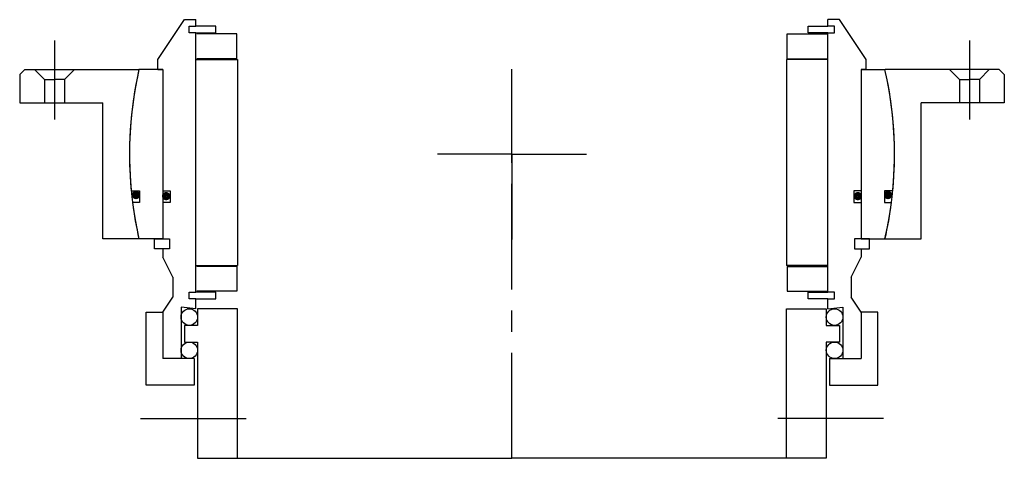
# Model space of a CAD drawing. Extents: x -26 to 270, y 4 to 136.
import ezdxf

# ---------------------------------------------------------------- set-up
doc = ezdxf.new("R2010")
doc.units = 0
doc.header["$MEASUREMENT"] = 0
doc.linetypes.add('CENTER', pattern=[50.8, 31.75, -6.35, 6.35, -6.35])
doc.layers.get('0').update_dxf_attribs({"linetype": 'CONTINUOUS'})
doc.layers.add('Center', color=1, linetype='CENTER')

# ---------------------------------------------------------------- blocks, each defined once
blk = doc.blocks.new('4s165-bearing')
for p, q in [((-106.5, 28.5), (-98.5, 40.5)), ((-98.5, 40.5), (-95, 40.5)), ((-97, 36.5), (-97, 38.5)), ((-97, 38.5), (-95, 38.5)), ((-95, 38.5), (-95, 40.5)), ((-89, 38.5), (-95, 38.5)), ((-89, 36.5), (-89, 38.5)), ((89, 38.5), (95, 38.5)), ((89, 36.5), (89, 38.5)), ((98.5, 40.5), (95, 40.5)), ((95, 38.5), (95, 40.5)), ((97, 38.5), (95, 38.5)), ((97, 36.5), (97, 38.5)), ((106.5, 28.5), (98.5, 40.5)), ((-95, 36.5), (-97, 36.5)), ((-95, -41.5), (-95, 36.5)), ((-95, 36.5), (-89, 36.5)), ((-82.75, 36.25), (-94.75, 36.25)), ((-82.75, 28.75), (-82.75, 36.25)), ((82.75, 36.25), (94.75, 36.25)), ((82.75, 28.75), (82.75, 36.25)), ((95, 36.5), (89, 36.5)), ((95, -41.5), (95, 36.5)), ((95, 36.5), (97, 36.5)), ((-106.5, 25.5), (-106.5, 28.5)), ((-95, 28.5), (-82.5, 28.5)), ((-82.75, 28.75), (-94.75, 28.75)), ((-82.5, 28.5), (-82.5, -33.5)), ((82.5, 28.5), (82.5, -33.5)), ((95, 28.5), (82.5, 28.5)), ((82.75, 28.75), (94.75, 28.75)), ((106.5, 25.5), (106.5, 28.5)), ((-105, 25.5), (-112.14, 25.5)), ((-106.5, 25.5), (-105, 25.5)), ((-105, 25.5), (-105, -25.5)), ((-105, 25.5), (-105, -11)), ((105, 25.5), (105, -25.5)), ((105, 25.5), (105, -11)), ((105, 25.5), (112.14, 25.5)), ((106.5, 25.5), (105, 25.5)), ((-114.47, -11), (-111.95, -11)), ((-111.95, -11), (-111.95, -14.5)), ((-105, -11), (-102.8, -11)), ((-102.8, -11), (-102.8, -14.5)), ((102.8, -11), (102.8, -14.5)), ((105, -11), (102.8, -11)), ((111.95, -11), (111.95, -14.5)), ((114.47, -11), (111.95, -11)), ((-111.95, -14.5), (-114.08, -14.5)), ((-105, -14.5), (-105, -25.5)), ((-102.8, -14.5), (-105, -14.5)), ((102.8, -14.5), (105, -14.5)), ((105, -14.5), (105, -25.5)), ((111.95, -14.5), (114.08, -14.5)), ((-105, -25.5), (-112.14, -25.5)), ((-107.5, -28.5), (-107.5, -25.5)), ((-107.5, -25.5), (-105, -25.5)), ((-105, -25.5), (-103, -25.5)), ((-103, -25.5), (-103, -28.5)), ((103, -25.5), (103, -28.5)), ((105, -25.5), (103, -25.5)), ((105, -25.5), (112.14, -25.5)), ((107.5, -25.5), (105, -25.5)), ((107.5, -28.5), (107.5, -25.5)), ((-105, -28.5), (-107.5, -28.5)), ((-105, -28.5), (-105, -31)), ((-103, -28.5), (-105, -28.5)), ((103, -28.5), (105, -28.5)), ((105, -28.5), (107.5, -28.5)), ((105, -28.5), (105, -31)), ((-102, -37), (-105, -31)), ((102, -37), (105, -31)), ((-95, -33.5), (-82.5, -33.5)), ((-82.75, -33.75), (-94.75, -33.75)), ((-82.75, -33.75), (-82.75, -41.25)), ((95, -33.5), (82.5, -33.5)), ((82.75, -33.75), (82.75, -41.25)), ((82.75, -33.75), (94.75, -33.75)), ((-102, -37), (-102, -43)), ((102, -37), (102, -43)), ((-82.75, -41.25), (-94.75, -41.25)), ((82.75, -41.25), (94.75, -41.25)), ((-105, -47.5), (-102, -43)), ((-97, -43.5), (-97, -41.5)), ((-97, -41.5), (-95, -41.5)), ((-95, -43.5), (-97, -43.5)), ((-89, -41.5), (-95, -41.5)), ((-95, -43.5), (-89, -43.5)), ((-95, -46.5), (-95, -43.5)), ((-89, -43.5), (-89, -41.5)), ((89, -41.5), (95, -41.5)), ((89, -43.5), (89, -41.5)), ((95, -43.5), (89, -43.5)), ((97, -41.5), (95, -41.5)), ((95, -46.5), (95, -43.5)), ((95, -43.5), (97, -43.5)), ((97, -43.5), (97, -41.5)), ((105, -47.5), (102, -43)), ((-99.5, -46), (-99.5, -61.5)), ((-95, -46.5), (-99.5, -46)), ((-82.5, -46.5), (-94.5, -46.5)), ((-94.5, -46.5), (-94.5, -51.5)), ((-82.5, -91.5), (-82.5, -46.5)), ((82.5, -91.5), (82.5, -46.5)), ((82.5, -46.5), (94.5, -46.5)), ((94.5, -46.5), (94.5, -51.5)), ((95, -46.5), (99.5, -46)), ((99.5, -46), (99.5, -61.5)), ((-110, -69.5), (-110, -47.5)), ((-110, -47.5), (-105, -47.5)), ((-105, -47.5), (-105, -61.5)), ((-105, -47.5), (-105, -56.67)), ((110, -47.5), (105, -47.5)), ((105, -47.5), (105, -61.5)), ((105, -47.5), (105, -56.67)), ((110, -69.5), (110, -47.5)), ((-94.5, -51.5), (-98.5, -51.5)), ((-98.5, -51.5), (-98.5, -56.5)), ((94.5, -51.5), (98.5, -51.5)), ((98.5, -51.5), (98.5, -56.5)), ((-98.5, -56.5), (-94.5, -56.5)), ((-94.5, -56.5), (-94.5, -91.5)), ((94.5, -56.5), (94.5, -91.5)), ((98.5, -56.5), (94.5, -56.5)), ((-95.5, -61.5), (-105, -61.5)), ((-95.5, -61.5), (-95.5, -69.5)), ((95.5, -61.5), (105, -61.5)), ((95.5, -61.5), (95.5, -69.5)), ((-95.5, -69.5), (-110, -69.5)), ((95.5, -69.5), (110, -69.5)), ((-94.5, -91.5), (-82.5, -91.5)), ((-82.5, -91.5), (0, -91.5)), ((82.5, -91.5), (0, -91.5)), ((94.5, -91.5), (82.5, -91.5))]:
    blk.add_line(p, q)
at = {"const_width": 1.2}
for points in [[(-113.69, -12.27, 1), (-112.39, -12.27, 1)], [(-104.63, -12.6, 1), (-103.33, -12.6, 1)], [(104.63, -12.6, -1), (103.33, -12.6, -1)], [(113.69, -12.27, -1), (112.39, -12.27, -1)]]:
    blk.add_lwpolyline(points, format="xyb", close=True, dxfattribs=at)
for centre in [(-97, -49), (97, -49), (-97, -59), (97, -59)]:
    blk.add_circle(centre, 2.5)
for start, end in [(167.1888, 185.4889), (354.5111, 12.8112), (187.2435, 192.8112), (347.1888, 352.7565)]:
    blk.add_arc((0, 0), 115, start, end)
at = {"layer": 'Center'}
for p, q in [((0, -91.5), (0, 0)), ((-111.71, -79.5), (-78.97, -79.5)), ((111.71, -79.5), (78.97, -79.5))]:
    blk.add_line(p, q, dxfattribs=at)
blk = doc.blocks.new('4SF160-179 yderhus')
for p, q in [((-146.5, 25.5), (-148, 24)), ((-148, 24), (-148, 15.5)), ((-146.5, 25.5), (-112.14, 25.5)), ((-143.5, 25.5), (-140.5, 22.5)), ((-131.5, 25.5), (-134.5, 22.5)), ((146.5, 25.5), (112.14, 25.5)), ((131.5, 25.5), (134.5, 22.5)), ((143.5, 25.5), (140.5, 22.5)), ((146.5, 25.5), (148, 24)), ((148, 24), (148, 15.5)), ((-140.5, 22.5), (-140.5, 15.5)), ((-140.5, 22.5), (-137.5, 22.5)), ((-134.5, 22.5), (-137.5, 22.5)), ((-134.5, 22.5), (-134.5, 15.5)), ((134.5, 22.5), (134.5, 15.5)), ((134.5, 22.5), (137.5, 22.5)), ((140.5, 22.5), (137.5, 22.5)), ((140.5, 22.5), (140.5, 15.5)), ((-148, 15.5), (-123, 15.5)), ((-123, -25.5), (-123, 15.5)), ((123, -25.5), (123, 15.5)), ((148, 15.5), (123, 15.5)), ((-112.14, -25.5), (-123, -25.5)), ((112.14, -25.5), (123, -25.5))]:
    blk.add_line(p, q)
for start, end in [(167.1888, 192.8112), (347.1888, 12.8112)]:
    blk.add_arc((0, 0), 115, start, end)
at = {"layer": 'Center'}
for p, q in [((-137.5, 34.24), (-137.5, 10.5)), ((137.5, 34.24), (137.5, 10.5)), ((0, 0), (0, 25.63)), ((0, 0), (-22.37, 0)), ((0, 0), (0, -25.63)), ((0, 0), (22.37, 0))]:
    blk.add_line(p, q, dxfattribs=at)

msp = doc.modelspace()

# ---------------------------------------------------------------- block references
for name in ['4s165-bearing', '4SF160-179 yderhus']:
    msp.add_blockref(name, (122.46, 95.62))

doc.saveas('drawing.dxf')
